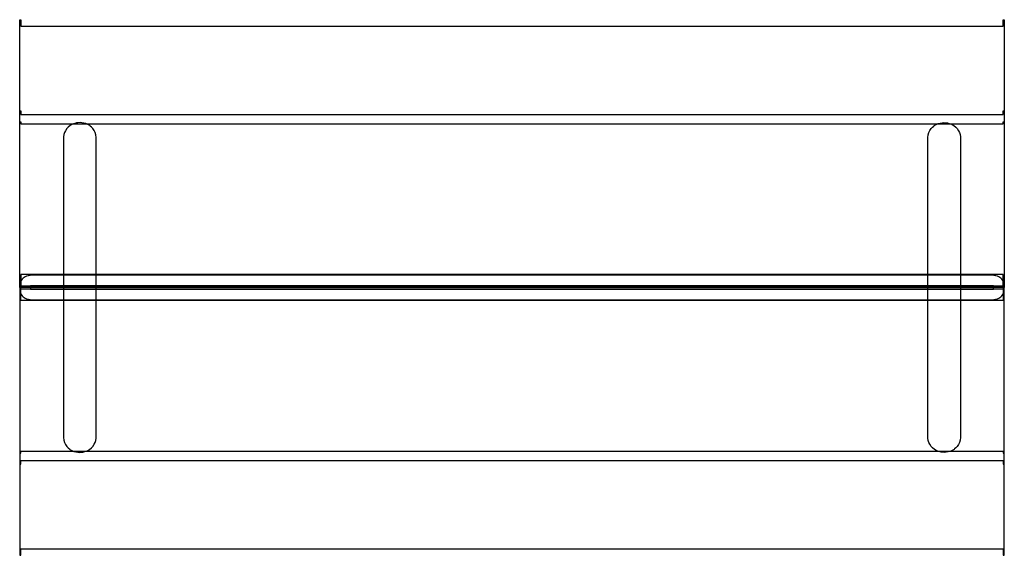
# Model space of a CAD drawing. Header units: inches. Extents: x -23.5 to 23.5, y -12.8 to 12.8.
import ezdxf

# ---------------------------------------------------------------- set-up
doc = ezdxf.new("R2010")
doc.units = ezdxf.units.IN
doc.layers.get('0').update_dxf_attribs({"true_color": 0xc2ced6})

msp = doc.modelspace()

# ---------------------------------------------------------------- linework, layer by layer
for points in [[(-23.545, 0), (-23.545, 12.8), (-23.496, 12.8), (-23.496, 12.486), (23.496, 12.486), (23.496, 12.8), (23.545, 12.8), (23.545, 0), (-23.545, 0)], [(-23.545, 0), (-23.545, 8.447), (-23.496, 8.447), (-23.496, 8.268), (23.496, 8.268), (23.496, 8.447), (23.545, 8.447), (23.545, 0), (-23.545, 0)], [(23.545, -0.001), (23.496, -0.001), (23.496, 0.628), (-23.496, 0.628), (-23.496, -0.001), (-23.545, -0.001), (-23.545, 7.918), (-23.496, 7.918), (-23.496, 7.825), (23.496, 7.825), (23.496, 7.918), (23.545, 7.918), (23.545, -0.001)], [(-19.888, -7.198), (-19.882, -7.091), (-19.882, 7.091), (-19.888, 7.198), (-19.898, 7.269), (-19.905, 7.303), (-19.937, 7.405), (-19.951, 7.439), (-19.982, 7.502), (-20.044, 7.594), (-20.114, 7.671), (-20.171, 7.719), (-20.198, 7.739), (-20.29, 7.793), (-20.319, 7.807), (-20.38, 7.832), (-20.477, 7.86), (-20.571, 7.876), (-20.66, 7.881), (-20.768, 7.876), (-20.821, 7.868), (-20.864, 7.859), (-20.972, 7.827), (-21.048, 7.793), (-21.138, 7.74), (-21.224, 7.671), (-21.265, 7.629), (-21.297, 7.592), (-21.362, 7.493), (-21.402, 7.405), (-21.431, 7.31), (-21.451, 7.198), (-21.457, 7.091), (-21.457, -7.091), (-21.451, -7.198), (-21.44, -7.269), (-21.433, -7.303), (-21.402, -7.405), (-21.388, -7.439), (-21.356, -7.502), (-21.295, -7.594), (-21.224, -7.671), (-21.167, -7.719), (-21.141, -7.739), (-21.048, -7.793), (-21.02, -7.807), (-20.958, -7.832), (-20.861, -7.86), (-20.768, -7.876), (-20.679, -7.881), (-20.571, -7.876), (-20.518, -7.868), (-20.474, -7.859), (-20.367, -7.827), (-20.29, -7.793), (-20.2, -7.74), (-20.114, -7.671), (-20.073, -7.629), (-20.042, -7.592), (-19.977, -7.493), (-19.937, -7.405), (-19.907, -7.31), (-19.888, -7.198)], [(19.888, -7.198), (19.882, -7.091), (19.882, 7.091), (19.888, 7.198), (19.898, 7.269), (19.905, 7.303), (19.937, 7.405), (19.951, 7.439), (19.982, 7.502), (20.044, 7.594), (20.114, 7.671), (20.171, 7.719), (20.198, 7.739), (20.29, 7.793), (20.319, 7.807), (20.38, 7.832), (20.477, 7.86), (20.571, 7.876), (20.66, 7.881), (20.768, 7.876), (20.821, 7.868), (20.864, 7.859), (20.972, 7.827), (21.048, 7.793), (21.138, 7.74), (21.224, 7.671), (21.265, 7.629), (21.297, 7.592), (21.362, 7.493), (21.402, 7.405), (21.431, 7.31), (21.451, 7.198), (21.457, 7.091), (21.457, -7.091), (21.451, -7.198), (21.44, -7.269), (21.433, -7.303), (21.402, -7.405), (21.388, -7.439), (21.356, -7.502), (21.295, -7.594), (21.224, -7.671), (21.167, -7.719), (21.141, -7.739), (21.048, -7.793), (21.02, -7.807), (20.958, -7.832), (20.861, -7.86), (20.768, -7.876), (20.679, -7.881), (20.571, -7.876), (20.518, -7.868), (20.474, -7.859), (20.367, -7.827), (20.29, -7.793), (20.2, -7.74), (20.114, -7.671), (20.073, -7.629), (20.042, -7.592), (19.977, -7.493), (19.937, -7.405), (19.907, -7.31), (19.888, -7.198)], [(23.544, 0.079), (23.539, 0.143), (23.529, 0.195), (23.511, 0.255), (23.492, 0.298), (23.468, 0.34), (23.423, 0.398), (23.374, 0.445), (23.333, 0.476), (23.287, 0.503), (23.212, 0.537), (23.141, 0.56), (23.087, 0.572), (23.047, 0.579), (22.96, 0.587), (22.889, 0.59), (22.81, 0.591), (22.768, 0.591), (-22.81, 0.591), (-22.889, 0.59), (-22.96, 0.587), (-23.047, 0.579), (-23.087, 0.572), (-23.141, 0.56), (-23.212, 0.537), (-23.287, 0.503), (-23.333, 0.476), (-23.374, 0.445), (-23.423, 0.398), (-23.468, 0.34), (-23.492, 0.298), (-23.511, 0.255), (-23.529, 0.195), (-23.539, 0.143), (-23.544, 0.079), (23.544, 0.079)], [(23.545, 0.001), (23.496, 0.001), (23.496, -0.628), (-23.496, -0.628), (-23.496, 0.001), (-23.545, 0.001), (-23.545, -7.918), (-23.496, -7.918), (-23.496, -7.825), (23.496, -7.825), (23.496, -7.918), (23.545, -7.918), (23.545, 0.001)], [(-23.545, 0), (-23.545, -8.447), (-23.496, -8.447), (-23.496, -8.268), (23.496, -8.268), (23.496, -8.447), (23.545, -8.447), (23.545, 0), (-23.545, 0)], [(-23.032, 0.079), (-23.032, -0.079), (23.032, -0.079), (23.032, 0.079), (-23.032, 0.079)], [(-23.545, 0), (-23.545, -12.8), (-23.496, -12.8), (-23.496, -12.486), (23.496, -12.486), (23.496, -12.8), (23.545, -12.8), (23.545, 0), (-23.545, 0)], [(-23.544, -0.079), (-23.539, -0.143), (-23.529, -0.195), (-23.511, -0.255), (-23.492, -0.298), (-23.468, -0.34), (-23.423, -0.398), (-23.374, -0.445), (-23.333, -0.476), (-23.287, -0.503), (-23.212, -0.537), (-23.141, -0.56), (-23.087, -0.572), (-23.047, -0.579), (-22.96, -0.587), (-22.889, -0.59), (-22.81, -0.591), (-22.768, -0.591), (22.81, -0.591), (22.889, -0.59), (22.96, -0.587), (23.047, -0.579), (23.087, -0.572), (23.141, -0.56), (23.212, -0.537), (23.287, -0.503), (23.333, -0.476), (23.374, -0.445), (23.423, -0.398), (23.468, -0.34), (23.492, -0.298), (23.511, -0.255), (23.529, -0.195), (23.539, -0.143), (23.544, -0.079), (-23.544, -0.079)]]:
    msp.add_lwpolyline(points)

doc.saveas('drawing.dxf')
